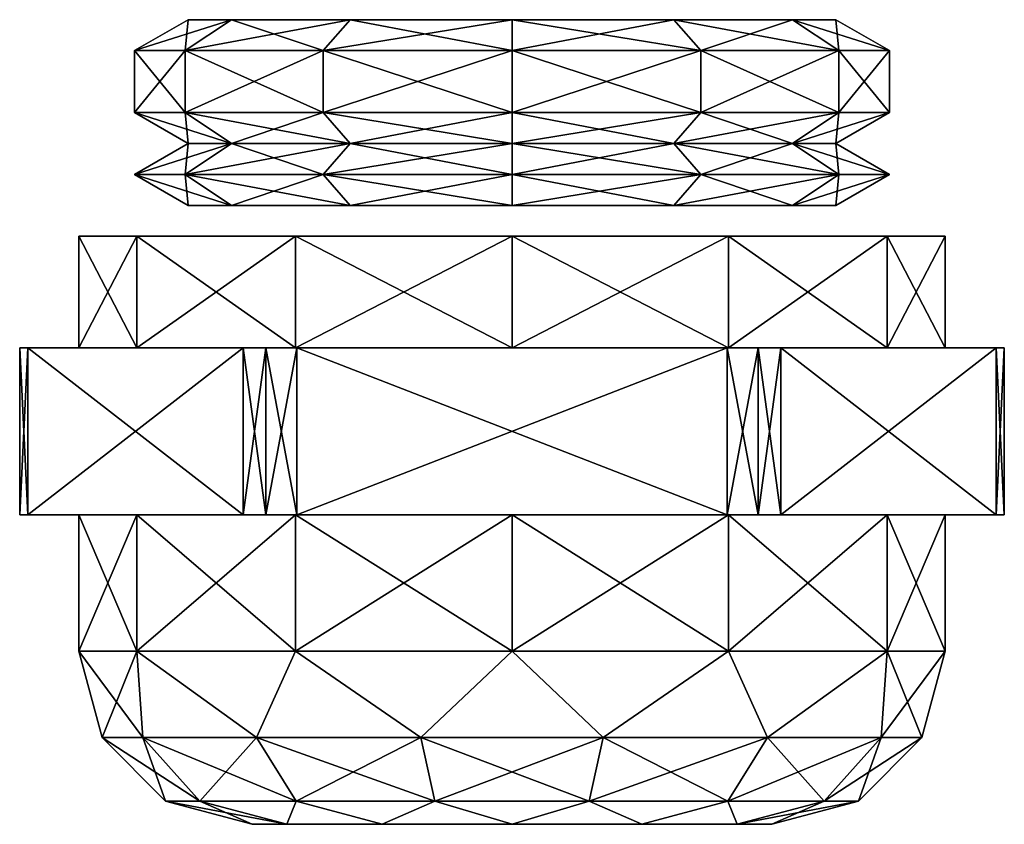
# Model space of a CAD drawing. Header units: millimetres. Extents: x -28.2 to 28.2, y -16.2 to 42.5.
# Tile 2 of 12: x -12.5 to 3.5, y -16.2 to -3.2. Entities that reach past the tile are written whole.
import ezdxf

# ---------------------------------------------------------------- set-up
doc = ezdxf.new("R2010")
doc.units = ezdxf.units.MM
doc.header["$LTSCALE"] = 65.185185
for name, color, linetype in [('27', 7, 'CONTINUOUS'), ('28', 7, 'CONTINUOUS'), ('29', 7, 'CONTINUOUS'), ('30', 7, 'CONTINUOUS'), ('31', 7, 'CONTINUOUS'), ('32', 7, 'CONTINUOUS'), ('33', 7, 'CONTINUOUS'), ('34', 7, 'CONTINUOUS'), ('35', 7, 'CONTINUOUS'), ('36', 7, 'CONTINUOUS'), ('37', 7, 'CONTINUOUS'), ('38', 7, 'CONTINUOUS'), ('39', 7, 'CONTINUOUS'), ('40', 7, 'CONTINUOUS'), ('41', 7, 'CONTINUOUS'), ('42', 7, 'CONTINUOUS'), ('43', 7, 'CONTINUOUS'), ('44', 7, 'CONTINUOUS'), ('45', 7, 'CONTINUOUS'), ('46', 7, 'CONTINUOUS'), ('47', 7, 'CONTINUOUS'), ('48', 7, 'CONTINUOUS'), ('49', 7, 'CONTINUOUS'), ('50', 7, 'CONTINUOUS'), ('51', 7, 'CONTINUOUS'), ('52', 7, 'CONTINUOUS'), ('53', 7, 'CONTINUOUS'), ('54', 7, 'CONTINUOUS'), ('55', 7, 'CONTINUOUS'), ('56', 7, 'CONTINUOUS'), ('57', 7, 'CONTINUOUS')]:
    doc.layers.add(name, color=color, linetype=linetype)

msp = doc.modelspace()

# ---------------------------------------------------------------- linework, layer by layer
at = {"layer": '27', "linetype": 'Continuous'}
for points in [[(-10.6, -4.7), (-9.783, -3.7, -3.05), (-9.783, -4.7, -3.05), (-10.6, -4.7)], [(-10.6, -3.7), (-9.783, -3.7, -3.05), (-10.6, -4.7), (-10.6, -3.7)], [(-9.783, -4.7, -3.05), (-7.55, -3.7, -5.283), (-7.55, -4.7, -5.283), (-9.783, -4.7, -3.05)], [(-9.783, -3.7, -3.05), (-7.55, -3.7, -5.283), (-9.783, -4.7, -3.05), (-9.783, -3.7, -3.05)], [(-4.5, -3.7, -6.1), (-4.5, -4.7, -6.1), (-7.55, -4.7, -5.283), (-4.5, -3.7, -6.1)], [(-7.55, -3.7, -5.283), (-4.5, -3.7, -6.1), (-7.55, -4.7, -5.283), (-7.55, -3.7, -5.283)], [(-1.45, -3.7, -5.283), (-4.5, -4.7, -6.1), (-4.5, -3.7, -6.1), (-1.45, -3.7, -5.283)], [(-1.45, -4.7, -5.283), (-4.5, -4.7, -6.1), (-1.45, -3.7, -5.283), (-1.45, -4.7, -5.283)], [(0.783, -4.7, -3.05), (-1.45, -4.7, -5.283), (0.783, -3.7, -3.05), (0.783, -4.7, -3.05)], [(0.783, -3.7, -3.05), (-1.45, -4.7, -5.283), (-1.45, -3.7, -5.283), (0.783, -3.7, -3.05)], [(1.6, -3.7), (0.783, -4.7, -3.05), (0.783, -3.7, -3.05), (1.6, -3.7)], [(1.6, -4.7), (0.783, -4.7, -3.05), (1.6, -3.7), (1.6, -4.7)]]:
    msp.add_3dface(points, dxfattribs=at)
at = {"layer": '28', "linetype": 'Continuous'}
for points in [[(-10.6, -3.7), (-10.6, -4.7), (-9.783, -4.7, 3.05), (-10.6, -3.7)], [(-10.6, -3.7), (-9.783, -4.7, 3.05), (-9.783, -3.7, 3.05), (-10.6, -3.7)], [(-9.783, -3.7, 3.05), (-7.55, -4.7, 5.283), (-7.55, -3.7, 5.283), (-9.783, -3.7, 3.05)], [(-9.783, -4.7, 3.05), (-7.55, -4.7, 5.283), (-9.783, -3.7, 3.05), (-9.783, -4.7, 3.05)], [(-7.55, -4.7, 5.283), (-4.5, -4.7, 6.1), (-7.55, -3.7, 5.283), (-7.55, -4.7, 5.283)], [(-7.55, -3.7, 5.283), (-4.5, -4.7, 6.1), (-4.5, -3.7, 6.1), (-7.55, -3.7, 5.283)], [(-4.5, -4.7, 6.1), (-1.45, -4.7, 5.283), (-4.5, -3.7, 6.1), (-4.5, -4.7, 6.1)], [(-4.5, -3.7, 6.1), (-1.45, -4.7, 5.283), (-1.45, -3.7, 5.283), (-4.5, -3.7, 6.1)], [(-1.45, -4.7, 5.283), (0.783, -4.7, 3.05), (-1.45, -3.7, 5.283), (-1.45, -4.7, 5.283)], [(-1.45, -3.7, 5.283), (0.783, -4.7, 3.05), (0.783, -3.7, 3.05), (-1.45, -3.7, 5.283)], [(0.783, -4.7, 3.05), (1.6, -4.7), (0.783, -3.7, 3.05), (0.783, -4.7, 3.05)], [(1.6, -4.7), (1.6, -3.7), (0.783, -3.7, 3.05), (1.6, -4.7)]]:
    msp.add_3dface(points, dxfattribs=at)
at = {"layer": '29', "linetype": 'Continuous'}
for points in [[(-10.562, -6.7, -3.5), (-11.5, -6.7), (1.562, -6.7, -3.5), (-10.562, -6.7, -3.5)], [(1.562, -6.7, -3.5), (-11.5, -6.7), (2.5, -6.7), (1.562, -6.7, -3.5)], [(2.5, -6.7), (-11.5, -6.7), (-10.562, -6.7, 3.5), (2.5, -6.7)], [(-8, -6.7, -6.062), (-10.562, -6.7, -3.5), (-1, -6.7, -6.062), (-8, -6.7, -6.062)], [(-8, -6.7, 6.062), (1.562, -6.7, 3.5), (-10.562, -6.7, 3.5), (-8, -6.7, 6.062)], [(-1, -6.7, -6.062), (-10.562, -6.7, -3.5), (1.562, -6.7, -3.5), (-1, -6.7, -6.062)], [(1.562, -6.7, 3.5), (2.5, -6.7), (-10.562, -6.7, 3.5), (1.562, -6.7, 3.5)], [(-4.5, -6.7, 7), (-1, -6.7, 6.062), (-8, -6.7, 6.062), (-4.5, -6.7, 7)], [(-1, -6.7, 6.062), (1.562, -6.7, 3.5), (-8, -6.7, 6.062), (-1, -6.7, 6.062)], [(-4.5, -6.7, -7), (-8, -6.7, -6.062), (-1, -6.7, -6.062), (-4.5, -6.7, -7)]]:
    msp.add_3dface(points, dxfattribs=at)
at = {"layer": '30', "linetype": 'Continuous'}
for points in [[(-1.883, -3.2, -4.533), (-4.5, -3.7, -6.1), (-4.5, -3.2, -5.234), (-1.883, -3.2, -4.533)], [(-1.45, -3.7, -5.283), (-4.5, -3.7, -6.1), (-1.883, -3.2, -4.533), (-1.45, -3.7, -5.283)], [(-4.5, -3.2, 5.234), (-1.45, -3.7, 5.283), (-1.883, -3.2, 4.533), (-4.5, -3.2, 5.234)], [(-4.5, -3.7, 6.1), (-1.45, -3.7, 5.283), (-4.5, -3.2, 5.234), (-4.5, -3.7, 6.1)], [(0.033, -3.2, -2.617), (-1.45, -3.7, -5.283), (-1.883, -3.2, -4.533), (0.033, -3.2, -2.617)], [(-1.883, -3.2, 4.533), (0.783, -3.7, 3.05), (0.033, -3.2, 2.617), (-1.883, -3.2, 4.533)], [(-1.45, -3.7, 5.283), (0.783, -3.7, 3.05), (-1.883, -3.2, 4.533), (-1.45, -3.7, 5.283)], [(0.783, -3.7, -3.05), (-1.45, -3.7, -5.283), (0.033, -3.2, -2.617), (0.783, -3.7, -3.05)], [(0.734, -3.2), (0.783, -3.7, -3.05), (0.033, -3.2, -2.617), (0.734, -3.2)], [(0.033, -3.2, 2.617), (1.6, -3.7), (0.734, -3.2), (0.033, -3.2, 2.617)], [(0.783, -3.7, 3.05), (1.6, -3.7), (0.033, -3.2, 2.617), (0.783, -3.7, 3.05)], [(1.6, -3.7), (0.783, -3.7, -3.05), (0.734, -3.2), (1.6, -3.7)]]:
    msp.add_3dface(points, dxfattribs=at)
at = {"layer": '31', "linetype": 'Continuous'}
for points in [[(-9.033, -3.2, -2.617), (-10.6, -3.7), (-9.734, -3.2), (-9.033, -3.2, -2.617)], [(-10.6, -3.7), (-9.783, -3.7, 3.05), (-9.734, -3.2), (-10.6, -3.7)], [(-9.783, -3.7, -3.05), (-10.6, -3.7), (-9.033, -3.2, -2.617), (-9.783, -3.7, -3.05)], [(-9.783, -3.7, 3.05), (-7.55, -3.7, 5.283), (-9.033, -3.2, 2.617), (-9.783, -3.7, 3.05)], [(-9.734, -3.2), (-9.783, -3.7, 3.05), (-9.033, -3.2, 2.617), (-9.734, -3.2)], [(-7.117, -3.2, -4.533), (-9.783, -3.7, -3.05), (-9.033, -3.2, -2.617), (-7.117, -3.2, -4.533)], [(-7.55, -3.7, -5.283), (-9.783, -3.7, -3.05), (-7.117, -3.2, -4.533), (-7.55, -3.7, -5.283)], [(-9.033, -3.2, 2.617), (-7.55, -3.7, 5.283), (-7.117, -3.2, 4.533), (-9.033, -3.2, 2.617)], [(-7.55, -3.7, 5.283), (-4.5, -3.7, 6.1), (-7.117, -3.2, 4.533), (-7.55, -3.7, 5.283)], [(-4.5, -3.2, -5.234), (-7.55, -3.7, -5.283), (-7.117, -3.2, -4.533), (-4.5, -3.2, -5.234)], [(-4.5, -3.7, -6.1), (-7.55, -3.7, -5.283), (-4.5, -3.2, -5.234), (-4.5, -3.7, -6.1)], [(-4.5, -3.7, 6.1), (-4.5, -3.2, 5.234), (-7.117, -3.2, 4.533), (-4.5, -3.7, 6.1)]]:
    msp.add_3dface(points, dxfattribs=at)
at = {"layer": '32', "linetype": 'Continuous'}
for points in [[(-1.883, -5.2, -4.533), (-4.5, -5.7, -6.1), (-4.5, -5.2, -5.234), (-1.883, -5.2, -4.533)], [(-1.45, -5.7, -5.283), (-4.5, -5.7, -6.1), (-1.883, -5.2, -4.533), (-1.45, -5.7, -5.283)], [(-4.5, -5.2, 5.234), (-1.45, -5.7, 5.283), (-1.883, -5.2, 4.533), (-4.5, -5.2, 5.234)], [(-4.5, -5.7, 6.1), (-1.45, -5.7, 5.283), (-4.5, -5.2, 5.234), (-4.5, -5.7, 6.1)], [(0.033, -5.2, -2.617), (-1.45, -5.7, -5.283), (-1.883, -5.2, -4.533), (0.033, -5.2, -2.617)], [(-1.45, -5.7, 5.283), (0.783, -5.7, 3.05), (-1.883, -5.2, 4.533), (-1.45, -5.7, 5.283)], [(-1.883, -5.2, 4.533), (0.783, -5.7, 3.05), (0.033, -5.2, 2.617), (-1.883, -5.2, 4.533)], [(0.783, -5.7, -3.05), (-1.45, -5.7, -5.283), (0.033, -5.2, -2.617), (0.783, -5.7, -3.05)], [(0.734, -5.2), (0.783, -5.7, -3.05), (0.033, -5.2, -2.617), (0.734, -5.2)], [(0.783, -5.7, 3.05), (1.6, -5.7), (0.033, -5.2, 2.617), (0.783, -5.7, 3.05)], [(0.033, -5.2, 2.617), (1.6, -5.7), (0.734, -5.2), (0.033, -5.2, 2.617)], [(1.6, -5.7), (0.783, -5.7, -3.05), (0.734, -5.2), (1.6, -5.7)]]:
    msp.add_3dface(points, dxfattribs=at)
at = {"layer": '33', "linetype": 'Continuous'}
for points in [[(-4.5, -4.7, 6.1), (-4.5, -5.2, 5.234), (-1.883, -5.2, 4.533), (-4.5, -4.7, 6.1)], [(-4.5, -4.7, -6.1), (-1.45, -4.7, -5.283), (-4.5, -5.2, -5.234), (-4.5, -4.7, -6.1)], [(-1.45, -4.7, -5.283), (-1.883, -5.2, -4.533), (-4.5, -5.2, -5.234), (-1.45, -4.7, -5.283)], [(-1.45, -4.7, 5.283), (-4.5, -4.7, 6.1), (-1.883, -5.2, 4.533), (-1.45, -4.7, 5.283)], [(0.783, -4.7, -3.05), (0.033, -5.2, -2.617), (-1.883, -5.2, -4.533), (0.783, -4.7, -3.05)], [(-1.45, -4.7, -5.283), (0.783, -4.7, -3.05), (-1.883, -5.2, -4.533), (-1.45, -4.7, -5.283)], [(-1.45, -4.7, 5.283), (-1.883, -5.2, 4.533), (0.033, -5.2, 2.617), (-1.45, -4.7, 5.283)], [(0.783, -4.7, 3.05), (-1.45, -4.7, 5.283), (0.033, -5.2, 2.617), (0.783, -4.7, 3.05)], [(1.6, -4.7), (0.734, -5.2), (0.033, -5.2, -2.617), (1.6, -4.7)], [(0.783, -4.7, -3.05), (1.6, -4.7), (0.033, -5.2, -2.617), (0.783, -4.7, -3.05)], [(0.783, -4.7, 3.05), (0.033, -5.2, 2.617), (0.734, -5.2), (0.783, -4.7, 3.05)], [(1.6, -4.7), (0.783, -4.7, 3.05), (0.734, -5.2), (1.6, -4.7)]]:
    msp.add_3dface(points, dxfattribs=at)
at = {"layer": '34', "linetype": 'Continuous'}
for points in [[(-9.033, -5.2, -2.617), (-10.6, -5.7), (-9.734, -5.2), (-9.033, -5.2, -2.617)], [(-9.783, -5.7, -3.05), (-10.6, -5.7), (-9.033, -5.2, -2.617), (-9.783, -5.7, -3.05)], [(-10.6, -5.7), (-9.783, -5.7, 3.05), (-9.734, -5.2), (-10.6, -5.7)], [(-9.783, -5.7, 3.05), (-7.55, -5.7, 5.283), (-9.033, -5.2, 2.617), (-9.783, -5.7, 3.05)], [(-9.734, -5.2), (-9.783, -5.7, 3.05), (-9.033, -5.2, 2.617), (-9.734, -5.2)], [(-7.117, -5.2, -4.533), (-9.783, -5.7, -3.05), (-9.033, -5.2, -2.617), (-7.117, -5.2, -4.533)], [(-7.55, -5.7, -5.283), (-9.783, -5.7, -3.05), (-7.117, -5.2, -4.533), (-7.55, -5.7, -5.283)], [(-9.033, -5.2, 2.617), (-7.55, -5.7, 5.283), (-7.117, -5.2, 4.533), (-9.033, -5.2, 2.617)], [(-4.5, -5.2, -5.234), (-4.5, -5.7, -6.1), (-7.55, -5.7, -5.283), (-4.5, -5.2, -5.234)], [(-4.5, -5.2, -5.234), (-7.55, -5.7, -5.283), (-7.117, -5.2, -4.533), (-4.5, -5.2, -5.234)], [(-7.55, -5.7, 5.283), (-4.5, -5.7, 6.1), (-7.117, -5.2, 4.533), (-7.55, -5.7, 5.283)], [(-4.5, -5.7, 6.1), (-4.5, -5.2, 5.234), (-7.117, -5.2, 4.533), (-4.5, -5.7, 6.1)]]:
    msp.add_3dface(points, dxfattribs=at)
at = {"layer": '35', "linetype": 'Continuous'}
for points in [[(-10.6, -4.7), (-9.734, -5.2), (-9.033, -5.2, 2.617), (-10.6, -4.7)], [(-9.783, -4.7, 3.05), (-10.6, -4.7), (-9.033, -5.2, 2.617), (-9.783, -4.7, 3.05)], [(-10.6, -4.7), (-9.783, -4.7, -3.05), (-9.734, -5.2), (-10.6, -4.7)], [(-9.783, -4.7, -3.05), (-7.55, -4.7, -5.283), (-9.033, -5.2, -2.617), (-9.783, -4.7, -3.05)], [(-9.783, -4.7, -3.05), (-9.033, -5.2, -2.617), (-9.734, -5.2), (-9.783, -4.7, -3.05)], [(-7.55, -4.7, 5.283), (-9.783, -4.7, 3.05), (-7.117, -5.2, 4.533), (-7.55, -4.7, 5.283)], [(-9.783, -4.7, 3.05), (-9.033, -5.2, 2.617), (-7.117, -5.2, 4.533), (-9.783, -4.7, 3.05)], [(-7.55, -4.7, -5.283), (-7.117, -5.2, -4.533), (-9.033, -5.2, -2.617), (-7.55, -4.7, -5.283)], [(-4.5, -5.2, 5.234), (-7.55, -4.7, 5.283), (-7.117, -5.2, 4.533), (-4.5, -5.2, 5.234)], [(-7.55, -4.7, -5.283), (-4.5, -4.7, -6.1), (-7.117, -5.2, -4.533), (-7.55, -4.7, -5.283)], [(-4.5, -4.7, 6.1), (-7.55, -4.7, 5.283), (-4.5, -5.2, 5.234), (-4.5, -4.7, 6.1)], [(-4.5, -4.7, -6.1), (-4.5, -5.2, -5.234), (-7.117, -5.2, -4.533), (-4.5, -4.7, -6.1)]]:
    msp.add_3dface(points, dxfattribs=at)
at = {"layer": '36', "linetype": 'Continuous'}
for points in [[(-1.45, -5.7, 5.283), (-4.5, -5.7, 6.1), (-1.883, -6.2, 4.533), (-1.45, -5.7, 5.283)], [(-4.5, -6.2, -5.234), (-1.45, -5.7, -5.283), (-1.883, -6.2, -4.533), (-4.5, -6.2, -5.234)], [(-4.5, -5.7, -6.1), (-1.45, -5.7, -5.283), (-4.5, -6.2, -5.234), (-4.5, -5.7, -6.1)], [(-1.883, -6.2, 4.533), (-4.5, -5.7, 6.1), (-4.5, -6.2, 5.234), (-1.883, -6.2, 4.533)], [(0.033, -6.2, 2.617), (-1.45, -5.7, 5.283), (-1.883, -6.2, 4.533), (0.033, -6.2, 2.617)], [(-1.883, -6.2, -4.533), (0.783, -5.7, -3.05), (0.033, -6.2, -2.617), (-1.883, -6.2, -4.533)], [(-1.45, -5.7, -5.283), (0.783, -5.7, -3.05), (-1.883, -6.2, -4.533), (-1.45, -5.7, -5.283)], [(0.783, -5.7, 3.05), (-1.45, -5.7, 5.283), (0.033, -6.2, 2.617), (0.783, -5.7, 3.05)], [(0.734, -6.2), (0.783, -5.7, 3.05), (0.033, -6.2, 2.617), (0.734, -6.2)], [(0.783, -5.7, -3.05), (1.6, -5.7), (0.033, -6.2, -2.617), (0.783, -5.7, -3.05)], [(0.033, -6.2, -2.617), (1.6, -5.7), (0.734, -6.2), (0.033, -6.2, -2.617)], [(1.6, -5.7), (0.783, -5.7, 3.05), (0.734, -6.2), (1.6, -5.7)]]:
    msp.add_3dface(points, dxfattribs=at)
at = {"layer": '37', "linetype": 'Continuous'}
for points in [[(-9.783, -5.7, 3.05), (-10.6, -5.7), (-9.033, -6.2, 2.617), (-9.783, -5.7, 3.05)], [(-10.6, -5.7), (-9.783, -5.7, -3.05), (-9.734, -6.2), (-10.6, -5.7)], [(-9.033, -6.2, 2.617), (-10.6, -5.7), (-9.734, -6.2), (-9.033, -6.2, 2.617)], [(-7.55, -5.7, 5.283), (-9.783, -5.7, 3.05), (-7.117, -6.2, 4.533), (-7.55, -5.7, 5.283)], [(-7.117, -6.2, 4.533), (-9.783, -5.7, 3.05), (-9.033, -6.2, 2.617), (-7.117, -6.2, 4.533)], [(-9.783, -5.7, -3.05), (-7.55, -5.7, -5.283), (-9.033, -6.2, -2.617), (-9.783, -5.7, -3.05)], [(-9.734, -6.2), (-9.783, -5.7, -3.05), (-9.033, -6.2, -2.617), (-9.734, -6.2)], [(-9.033, -6.2, -2.617), (-7.55, -5.7, -5.283), (-7.117, -6.2, -4.533), (-9.033, -6.2, -2.617)], [(-7.55, -5.7, -5.283), (-4.5, -5.7, -6.1), (-7.117, -6.2, -4.533), (-7.55, -5.7, -5.283)], [(-4.5, -5.7, 6.1), (-7.55, -5.7, 5.283), (-4.5, -6.2, 5.234), (-4.5, -5.7, 6.1)], [(-4.5, -6.2, 5.234), (-7.55, -5.7, 5.283), (-7.117, -6.2, 4.533), (-4.5, -6.2, 5.234)], [(-4.5, -5.7, -6.1), (-4.5, -6.2, -5.234), (-7.117, -6.2, -4.533), (-4.5, -5.7, -6.1)]]:
    msp.add_3dface(points, dxfattribs=at)
at = {"layer": '38', "linetype": 'Continuous'}
for points in [[(-11.5, -6.7), (-10.562, -6.7, -3.5), (-11.5, -8.5), (-11.5, -6.7)], [(-11.5, -8.5), (-10.562, -6.7, -3.5), (-10.562, -8.5, -3.5), (-11.5, -8.5)], [(-10.562, -8.5, -3.5), (-8, -6.7, -6.062), (-8, -8.5, -6.062), (-10.562, -8.5, -3.5)], [(-10.562, -6.7, -3.5), (-8, -6.7, -6.062), (-10.562, -8.5, -3.5), (-10.562, -6.7, -3.5)], [(-8, -8.5, -6.062), (-4.5, -6.7, -7), (-4.5, -8.5, -7), (-8, -8.5, -6.062)], [(-8, -6.7, -6.062), (-4.5, -6.7, -7), (-8, -8.5, -6.062), (-8, -6.7, -6.062)], [(-4.5, -8.5, -7), (-1, -6.7, -6.062), (-1, -8.5, -6.062), (-4.5, -8.5, -7)], [(-4.5, -6.7, -7), (-1, -6.7, -6.062), (-4.5, -8.5, -7), (-4.5, -6.7, -7)], [(-1, -8.5, -6.062), (1.562, -6.7, -3.5), (1.562, -8.5, -3.5), (-1, -8.5, -6.062)], [(-1, -6.7, -6.062), (1.562, -6.7, -3.5), (-1, -8.5, -6.062), (-1, -6.7, -6.062)], [(1.562, -8.5, -3.5), (2.5, -6.7), (2.5, -8.5), (1.562, -8.5, -3.5)], [(1.562, -6.7, -3.5), (2.5, -6.7), (1.562, -8.5, -3.5), (1.562, -6.7, -3.5)]]:
    msp.add_3dface(points, dxfattribs=at)
at = {"layer": '39', "linetype": 'Continuous'}
for points in [[(-11.5, -6.7), (-11.5, -8.5), (-10.562, -8.5, 3.5), (-11.5, -6.7)], [(-10.562, -6.7, 3.5), (-11.5, -6.7), (-10.562, -8.5, 3.5), (-10.562, -6.7, 3.5)], [(-8, -6.7, 6.062), (-10.562, -6.7, 3.5), (-8, -8.5, 6.062), (-8, -6.7, 6.062)], [(-8, -8.5, 6.062), (-10.562, -6.7, 3.5), (-10.562, -8.5, 3.5), (-8, -8.5, 6.062)], [(-4.5, -6.7, 7), (-8, -6.7, 6.062), (-4.5, -8.5, 7), (-4.5, -6.7, 7)], [(-4.5, -8.5, 7), (-8, -6.7, 6.062), (-8, -8.5, 6.062), (-4.5, -8.5, 7)], [(-1, -6.7, 6.062), (-4.5, -6.7, 7), (-1, -8.5, 6.062), (-1, -6.7, 6.062)], [(-1, -8.5, 6.062), (-4.5, -6.7, 7), (-4.5, -8.5, 7), (-1, -8.5, 6.062)], [(1.562, -6.7, 3.5), (-1, -6.7, 6.062), (1.562, -8.5, 3.5), (1.562, -6.7, 3.5)], [(1.562, -8.5, 3.5), (-1, -6.7, 6.062), (-1, -8.5, 6.062), (1.562, -8.5, 3.5)], [(2.5, -6.7), (1.562, -6.7, 3.5), (2.5, -8.5), (2.5, -6.7)], [(2.5, -8.5), (1.562, -6.7, 3.5), (1.562, -8.5, 3.5), (2.5, -8.5)]]:
    msp.add_3dface(points, dxfattribs=at)
at = {"layer": '40', "linetype": 'Continuous'}
for points in [[(-12.457, -8.5), (-12.323, -8.5, 0.5), (-12.323, -8.5, -0.5), (-12.457, -8.5)], [(-12.323, -8.5, -0.5), (-8.845, -8.5, 6.525), (-8.845, -8.5, -6.525), (-12.323, -8.5, -0.5)], [(-12.323, -8.5, 0.5), (-8.845, -8.5, 6.525), (-12.323, -8.5, -0.5), (-12.323, -8.5, 0.5)], [(-8.845, -8.5, 6.525), (-8.479, -8.5, 6.891), (-8.845, -8.5, -6.525), (-8.845, -8.5, 6.525)], [(-8.845, -8.5, -6.525), (-8.479, -8.5, 6.891), (-8.479, -8.5, -6.891), (-8.845, -8.5, -6.525)], [(-7.979, -8.5, 7.025), (-7.979, -8.5, -7.025), (-8.479, -8.5, -6.891), (-7.979, -8.5, 7.025)], [(-8.479, -8.5, 6.891), (-7.979, -8.5, 7.025), (-8.479, -8.5, -6.891), (-8.479, -8.5, 6.891)], [(-1.021, -8.5, 7.025), (-7.979, -8.5, -7.025), (-7.979, -8.5, 7.025), (-1.021, -8.5, 7.025)], [(-1.021, -8.5, -7.025), (-7.979, -8.5, -7.025), (-1.021, -8.5, 7.025), (-1.021, -8.5, -7.025)], [(-0.521, -8.5, 6.891), (-1.021, -8.5, -7.025), (-1.021, -8.5, 7.025), (-0.521, -8.5, 6.891)], [(-0.521, -8.5, -6.891), (-1.021, -8.5, -7.025), (-0.521, -8.5, 6.891), (-0.521, -8.5, -6.891)], [(-0.155, -8.5, -6.525), (-0.521, -8.5, -6.891), (-0.155, -8.5, 6.525), (-0.155, -8.5, -6.525)], [(-0.155, -8.5, 6.525), (-0.521, -8.5, -6.891), (-0.521, -8.5, 6.891), (-0.155, -8.5, 6.525)], [(3.323, -8.5, -0.5), (-0.155, -8.5, -6.525), (3.323, -8.5, 0.5), (3.323, -8.5, -0.5)], [(3.323, -8.5, 0.5), (-0.155, -8.5, -6.525), (-0.155, -8.5, 6.525), (3.323, -8.5, 0.5)], [(3.457, -8.5), (3.323, -8.5, -0.5), (3.323, -8.5, 0.5), (3.457, -8.5)]]:
    msp.add_3dface(points, dxfattribs=at)
at = {"layer": '41', "linetype": 'Continuous'}
for points in [[(-8.845, -8.5, -6.525), (-8.845, -11.2, -6.525), (-12.323, -11.2, -0.5), (-8.845, -8.5, -6.525)], [(-12.323, -8.5, -0.5), (-8.845, -8.5, -6.525), (-12.323, -11.2, -0.5), (-12.323, -8.5, -0.5)]]:
    msp.add_3dface(points, dxfattribs=at)
at = {"layer": '42', "linetype": 'Continuous'}
for points in [[(-7.979, -11.2, -7.025), (-1.021, -8.5, -7.025), (-1.021, -11.2, -7.025), (-7.979, -11.2, -7.025)], [(-7.979, -8.5, -7.025), (-1.021, -8.5, -7.025), (-7.979, -11.2, -7.025), (-7.979, -8.5, -7.025)]]:
    msp.add_3dface(points, dxfattribs=at)
at = {"layer": '43', "linetype": 'Continuous'}
for points in [[(-0.155, -8.5, -6.525), (3.323, -8.5, -0.5), (-0.155, -11.2, -6.525), (-0.155, -8.5, -6.525)], [(-0.155, -11.2, -6.525), (3.323, -8.5, -0.5), (3.323, -11.2, -0.5), (-0.155, -11.2, -6.525)]]:
    msp.add_3dface(points, dxfattribs=at)
at = {"layer": '44', "linetype": 'Continuous'}
for points in [[(3.323, -11.2, 0.5), (-0.155, -8.5, 6.525), (-0.155, -11.2, 6.525), (3.323, -11.2, 0.5)], [(3.323, -8.5, 0.5), (-0.155, -8.5, 6.525), (3.323, -11.2, 0.5), (3.323, -8.5, 0.5)]]:
    msp.add_3dface(points, dxfattribs=at)
at = {"layer": '45', "linetype": 'Continuous'}
for points in [[(-1.021, -8.5, 7.025), (-7.979, -8.5, 7.025), (-1.021, -11.2, 7.025), (-1.021, -8.5, 7.025)], [(-1.021, -11.2, 7.025), (-7.979, -8.5, 7.025), (-7.979, -11.2, 7.025), (-1.021, -11.2, 7.025)]]:
    msp.add_3dface(points, dxfattribs=at)
at = {"layer": '46', "linetype": 'Continuous'}
for points in [[(-12.323, -8.5, 0.5), (-12.323, -11.2, 0.5), (-8.845, -11.2, 6.525), (-12.323, -8.5, 0.5)], [(-8.845, -8.5, 6.525), (-12.323, -8.5, 0.5), (-8.845, -11.2, 6.525), (-8.845, -8.5, 6.525)]]:
    msp.add_3dface(points, dxfattribs=at)
at = {"layer": '47', "linetype": 'Continuous'}
for points in [[(-0.3, -16.2), (-8.7, -16.2), (-8.138, -16.2, -2.1), (-0.3, -16.2)], [(-0.862, -16.2, 2.1), (-8.7, -16.2), (-0.3, -16.2), (-0.862, -16.2, 2.1)], [(-8.138, -16.2, 2.1), (-8.7, -16.2), (-0.862, -16.2, 2.1), (-8.138, -16.2, 2.1)], [(-0.862, -16.2, -2.1), (-0.3, -16.2), (-8.138, -16.2, -2.1), (-0.862, -16.2, -2.1)], [(-2.4, -16.2, 3.637), (-8.138, -16.2, 2.1), (-0.862, -16.2, 2.1), (-2.4, -16.2, 3.637)], [(-6.6, -16.2, 3.637), (-8.138, -16.2, 2.1), (-2.4, -16.2, 3.637), (-6.6, -16.2, 3.637)], [(-6.6, -16.2, -3.637), (-0.862, -16.2, -2.1), (-8.138, -16.2, -2.1), (-6.6, -16.2, -3.637)], [(-4.5, -16.2, 4.2), (-6.6, -16.2, 3.637), (-2.4, -16.2, 3.637), (-4.5, -16.2, 4.2)], [(-2.4, -16.2, -3.637), (-0.862, -16.2, -2.1), (-6.6, -16.2, -3.637), (-2.4, -16.2, -3.637)], [(-4.5, -16.2, -4.2), (-2.4, -16.2, -3.637), (-6.6, -16.2, -3.637), (-4.5, -16.2, -4.2)]]:
    msp.add_3dface(points, dxfattribs=at)
at = {"layer": '48', "linetype": 'Continuous'}
for points in [[(-11.5, -11.2), (-10.562, -13.4, 3.5), (-10.562, -11.2, 3.5), (-11.5, -11.2)], [(-11.5, -13.4), (-10.562, -13.4, 3.5), (-11.5, -11.2), (-11.5, -13.4)], [(-10.562, -11.2, 3.5), (-8, -13.4, 6.062), (-8, -11.2, 6.062), (-10.562, -11.2, 3.5)], [(-10.562, -13.4, 3.5), (-8, -13.4, 6.062), (-10.562, -11.2, 3.5), (-10.562, -13.4, 3.5)], [(-8, -11.2, 6.062), (-4.5, -13.4, 7), (-4.5, -11.2, 7), (-8, -11.2, 6.062)], [(-8, -13.4, 6.062), (-4.5, -13.4, 7), (-8, -11.2, 6.062), (-8, -13.4, 6.062)], [(-4.5, -13.4, 7), (-1, -13.4, 6.062), (-4.5, -11.2, 7), (-4.5, -13.4, 7)], [(-4.5, -11.2, 7), (-1, -13.4, 6.062), (-1, -11.2, 6.062), (-4.5, -11.2, 7)], [(-1, -11.2, 6.062), (1.562, -13.4, 3.5), (1.562, -11.2, 3.5), (-1, -11.2, 6.062)], [(-1, -13.4, 6.062), (1.562, -13.4, 3.5), (-1, -11.2, 6.062), (-1, -13.4, 6.062)], [(1.562, -11.2, 3.5), (2.5, -13.4), (2.5, -11.2), (1.562, -11.2, 3.5)], [(1.562, -13.4, 3.5), (2.5, -13.4), (1.562, -11.2, 3.5), (1.562, -13.4, 3.5)]]:
    msp.add_3dface(points, dxfattribs=at)
at = {"layer": '49', "linetype": 'Continuous'}
for points in [[(-10.562, -13.4, -3.5), (-11.5, -13.4), (-10.562, -11.2, -3.5), (-10.562, -13.4, -3.5)], [(-11.5, -13.4), (-11.5, -11.2), (-10.562, -11.2, -3.5), (-11.5, -13.4)], [(-8, -13.4, -6.062), (-10.562, -13.4, -3.5), (-8, -11.2, -6.062), (-8, -13.4, -6.062)], [(-8, -11.2, -6.062), (-10.562, -13.4, -3.5), (-10.562, -11.2, -3.5), (-8, -11.2, -6.062)], [(-4.5, -13.4, -7), (-8, -13.4, -6.062), (-4.5, -11.2, -7), (-4.5, -13.4, -7)], [(-4.5, -11.2, -7), (-8, -13.4, -6.062), (-8, -11.2, -6.062), (-4.5, -11.2, -7)], [(-1, -13.4, -6.062), (-4.5, -13.4, -7), (-1, -11.2, -6.062), (-1, -13.4, -6.062)], [(-1, -11.2, -6.062), (-4.5, -13.4, -7), (-4.5, -11.2, -7), (-1, -11.2, -6.062)], [(1.562, -13.4, -3.5), (-1, -13.4, -6.062), (1.562, -11.2, -3.5), (1.562, -13.4, -3.5)], [(1.562, -11.2, -3.5), (-1, -13.4, -6.062), (-1, -11.2, -6.062), (1.562, -11.2, -3.5)], [(2.5, -11.2), (2.5, -13.4), (1.562, -13.4, -3.5), (2.5, -11.2)], [(2.5, -11.2), (1.562, -13.4, -3.5), (1.562, -11.2, -3.5), (2.5, -11.2)]]:
    msp.add_3dface(points, dxfattribs=at)
at = {"layer": '50', "linetype": 'Continuous'}
for points in [[(-10.562, -13.4, 3.5), (-11.5, -13.4), (-10.469, -14.8, 2.874), (-10.562, -13.4, 3.5)], [(-11.5, -13.4), (-11.125, -14.8), (-10.469, -14.8, 2.874), (-11.5, -13.4)], [(-8, -13.4, 6.062), (-10.562, -13.4, 3.5), (-8.631, -14.8, 5.18), (-8, -13.4, 6.062)], [(-10.562, -13.4, 3.5), (-10.469, -14.8, 2.874), (-8.631, -14.8, 5.18), (-10.562, -13.4, 3.5)], [(-8, -13.4, 6.062), (-8.631, -14.8, 5.18), (-5.974, -14.8, 6.459), (-8, -13.4, 6.062)], [(-4.5, -13.4, 7), (-8, -13.4, 6.062), (-5.974, -14.8, 6.459), (-4.5, -13.4, 7)], [(-4.5, -13.4, 7), (-5.974, -14.8, 6.459), (-3.026, -14.8, 6.459), (-4.5, -13.4, 7)], [(-1, -13.4, 6.062), (-4.5, -13.4, 7), (-3.026, -14.8, 6.459), (-1, -13.4, 6.062)], [(-1, -13.4, 6.062), (-3.026, -14.8, 6.459), (-0.369, -14.8, 5.18), (-1, -13.4, 6.062)], [(1.562, -13.4, 3.5), (-1, -13.4, 6.062), (-0.369, -14.8, 5.18), (1.562, -13.4, 3.5)], [(1.562, -13.4, 3.5), (-0.369, -14.8, 5.18), (1.469, -14.8, 2.874), (1.562, -13.4, 3.5)], [(1.562, -13.4, 3.5), (1.469, -14.8, 2.874), (2.125, -14.8), (1.562, -13.4, 3.5)], [(2.5, -13.4), (1.562, -13.4, 3.5), (2.125, -14.8), (2.5, -13.4)], [(-11.125, -14.8), (-9.544, -15.826, 2.429), (-10.469, -14.8, 2.874), (-11.125, -14.8)], [(-10.099, -15.826), (-9.544, -15.826, 2.429), (-11.125, -14.8), (-10.099, -15.826)], [(-10.469, -14.8, 2.874), (-7.991, -15.826, 4.377), (-8.631, -14.8, 5.18), (-10.469, -14.8, 2.874)], [(-9.544, -15.826, 2.429), (-7.991, -15.826, 4.377), (-10.469, -14.8, 2.874), (-9.544, -15.826, 2.429)], [(-8.631, -14.8, 5.18), (-5.746, -15.826, 5.458), (-5.974, -14.8, 6.459), (-8.631, -14.8, 5.18)], [(-7.991, -15.826, 4.377), (-5.746, -15.826, 5.458), (-8.631, -14.8, 5.18), (-7.991, -15.826, 4.377)], [(-5.974, -14.8, 6.459), (-3.254, -15.826, 5.458), (-3.026, -14.8, 6.459), (-5.974, -14.8, 6.459)], [(-5.746, -15.826, 5.458), (-3.254, -15.826, 5.458), (-5.974, -14.8, 6.459), (-5.746, -15.826, 5.458)], [(-3.254, -15.826, 5.458), (-1.009, -15.826, 4.377), (-3.026, -14.8, 6.459), (-3.254, -15.826, 5.458)], [(-3.026, -14.8, 6.459), (-1.009, -15.826, 4.377), (-0.369, -14.8, 5.18), (-3.026, -14.8, 6.459)], [(-1.009, -15.826, 4.377), (0.544, -15.826, 2.429), (-0.369, -14.8, 5.18), (-1.009, -15.826, 4.377)], [(-0.369, -14.8, 5.18), (0.544, -15.826, 2.429), (1.469, -14.8, 2.874), (-0.369, -14.8, 5.18)], [(0.544, -15.826, 2.429), (1.099, -15.826), (1.469, -14.8, 2.874), (0.544, -15.826, 2.429)], [(1.469, -14.8, 2.874), (1.099, -15.826), (2.125, -14.8), (1.469, -14.8, 2.874)], [(-8.7, -16.2), (-8.138, -16.2, 2.1), (-10.099, -15.826), (-8.7, -16.2)], [(-10.099, -15.826), (-8.138, -16.2, 2.1), (-9.544, -15.826, 2.429), (-10.099, -15.826)], [(-9.544, -15.826, 2.429), (-8.138, -16.2, 2.1), (-7.991, -15.826, 4.377), (-9.544, -15.826, 2.429)], [(-8.138, -16.2, 2.1), (-6.6, -16.2, 3.637), (-7.991, -15.826, 4.377), (-8.138, -16.2, 2.1)], [(-7.991, -15.826, 4.377), (-6.6, -16.2, 3.637), (-5.746, -15.826, 5.458), (-7.991, -15.826, 4.377)], [(-6.6, -16.2, 3.637), (-4.5, -16.2, 4.2), (-5.746, -15.826, 5.458), (-6.6, -16.2, 3.637)], [(-5.746, -15.826, 5.458), (-4.5, -16.2, 4.2), (-3.254, -15.826, 5.458), (-5.746, -15.826, 5.458)], [(-4.5, -16.2, 4.2), (-2.4, -16.2, 3.637), (-3.254, -15.826, 5.458), (-4.5, -16.2, 4.2)], [(-3.254, -15.826, 5.458), (-2.4, -16.2, 3.637), (-1.009, -15.826, 4.377), (-3.254, -15.826, 5.458)], [(-2.4, -16.2, 3.637), (-0.862, -16.2, 2.1), (-1.009, -15.826, 4.377), (-2.4, -16.2, 3.637)], [(-1.009, -15.826, 4.377), (-0.862, -16.2, 2.1), (0.544, -15.826, 2.429), (-1.009, -15.826, 4.377)], [(-0.862, -16.2, 2.1), (-0.3, -16.2), (0.544, -15.826, 2.429), (-0.862, -16.2, 2.1)], [(0.544, -15.826, 2.429), (-0.3, -16.2), (1.099, -15.826), (0.544, -15.826, 2.429)]]:
    msp.add_3dface(points, dxfattribs=at)
at = {"layer": '51', "linetype": 'Continuous'}
for points in [[(-11.5, -13.4), (-10.562, -13.4, -3.5), (-11.125, -14.8), (-11.5, -13.4)], [(-11.125, -14.8), (-10.562, -13.4, -3.5), (-10.469, -14.8, -2.874), (-11.125, -14.8)], [(-10.562, -13.4, -3.5), (-8.631, -14.8, -5.18), (-10.469, -14.8, -2.874), (-10.562, -13.4, -3.5)], [(-10.562, -13.4, -3.5), (-8, -13.4, -6.062), (-8.631, -14.8, -5.18), (-10.562, -13.4, -3.5)], [(-8, -13.4, -6.062), (-5.974, -14.8, -6.459), (-8.631, -14.8, -5.18), (-8, -13.4, -6.062)], [(-8, -13.4, -6.062), (-4.5, -13.4, -7), (-5.974, -14.8, -6.459), (-8, -13.4, -6.062)], [(-4.5, -13.4, -7), (-3.026, -14.8, -6.459), (-5.974, -14.8, -6.459), (-4.5, -13.4, -7)], [(-4.5, -13.4, -7), (-1, -13.4, -6.062), (-3.026, -14.8, -6.459), (-4.5, -13.4, -7)], [(-1, -13.4, -6.062), (-0.369, -14.8, -5.18), (-3.026, -14.8, -6.459), (-1, -13.4, -6.062)], [(-1, -13.4, -6.062), (1.562, -13.4, -3.5), (-0.369, -14.8, -5.18), (-1, -13.4, -6.062)], [(1.562, -13.4, -3.5), (1.469, -14.8, -2.874), (-0.369, -14.8, -5.18), (1.562, -13.4, -3.5)], [(1.562, -13.4, -3.5), (2.5, -13.4), (1.469, -14.8, -2.874), (1.562, -13.4, -3.5)], [(2.5, -13.4), (2.125, -14.8), (1.469, -14.8, -2.874), (2.5, -13.4)], [(-10.099, -15.826), (-11.125, -14.8), (-10.469, -14.8, -2.874), (-10.099, -15.826)], [(-9.544, -15.826, -2.429), (-10.099, -15.826), (-10.469, -14.8, -2.874), (-9.544, -15.826, -2.429)], [(-8.631, -14.8, -5.18), (-9.544, -15.826, -2.429), (-10.469, -14.8, -2.874), (-8.631, -14.8, -5.18)], [(-7.991, -15.826, -4.377), (-9.544, -15.826, -2.429), (-8.631, -14.8, -5.18), (-7.991, -15.826, -4.377)], [(-5.974, -14.8, -6.459), (-7.991, -15.826, -4.377), (-8.631, -14.8, -5.18), (-5.974, -14.8, -6.459)], [(-5.746, -15.826, -5.458), (-7.991, -15.826, -4.377), (-5.974, -14.8, -6.459), (-5.746, -15.826, -5.458)], [(-3.026, -14.8, -6.459), (-5.746, -15.826, -5.458), (-5.974, -14.8, -6.459), (-3.026, -14.8, -6.459)], [(-3.254, -15.826, -5.458), (-5.746, -15.826, -5.458), (-3.026, -14.8, -6.459), (-3.254, -15.826, -5.458)], [(-1.009, -15.826, -4.377), (-3.254, -15.826, -5.458), (-0.369, -14.8, -5.18), (-1.009, -15.826, -4.377)], [(-0.369, -14.8, -5.18), (-3.254, -15.826, -5.458), (-3.026, -14.8, -6.459), (-0.369, -14.8, -5.18)], [(0.544, -15.826, -2.429), (-1.009, -15.826, -4.377), (1.469, -14.8, -2.874), (0.544, -15.826, -2.429)], [(1.469, -14.8, -2.874), (-1.009, -15.826, -4.377), (-0.369, -14.8, -5.18), (1.469, -14.8, -2.874)], [(2.125, -14.8), (1.099, -15.826), (0.544, -15.826, -2.429), (2.125, -14.8)], [(2.125, -14.8), (0.544, -15.826, -2.429), (1.469, -14.8, -2.874), (2.125, -14.8)], [(-8.7, -16.2), (-10.099, -15.826), (-9.544, -15.826, -2.429), (-8.7, -16.2)], [(-8.138, -16.2, -2.1), (-8.7, -16.2), (-9.544, -15.826, -2.429), (-8.138, -16.2, -2.1)], [(-7.991, -15.826, -4.377), (-8.138, -16.2, -2.1), (-9.544, -15.826, -2.429), (-7.991, -15.826, -4.377)], [(-6.6, -16.2, -3.637), (-8.138, -16.2, -2.1), (-7.991, -15.826, -4.377), (-6.6, -16.2, -3.637)], [(-5.746, -15.826, -5.458), (-6.6, -16.2, -3.637), (-7.991, -15.826, -4.377), (-5.746, -15.826, -5.458)], [(-4.5, -16.2, -4.2), (-6.6, -16.2, -3.637), (-5.746, -15.826, -5.458), (-4.5, -16.2, -4.2)], [(-3.254, -15.826, -5.458), (-4.5, -16.2, -4.2), (-5.746, -15.826, -5.458), (-3.254, -15.826, -5.458)], [(-2.4, -16.2, -3.637), (-4.5, -16.2, -4.2), (-3.254, -15.826, -5.458), (-2.4, -16.2, -3.637)], [(-1.009, -15.826, -4.377), (-2.4, -16.2, -3.637), (-3.254, -15.826, -5.458), (-1.009, -15.826, -4.377)], [(-0.862, -16.2, -2.1), (-2.4, -16.2, -3.637), (-1.009, -15.826, -4.377), (-0.862, -16.2, -2.1)], [(0.544, -15.826, -2.429), (-0.862, -16.2, -2.1), (-1.009, -15.826, -4.377), (0.544, -15.826, -2.429)], [(1.099, -15.826), (-0.862, -16.2, -2.1), (0.544, -15.826, -2.429), (1.099, -15.826)], [(-0.3, -16.2), (-0.862, -16.2, -2.1), (1.099, -15.826), (-0.3, -16.2)]]:
    msp.add_3dface(points, dxfattribs=at)
at = {"layer": '52', "linetype": 'Continuous'}
for points in [[(-8.479, -8.5, 6.891), (-8.845, -8.5, 6.525), (-8.479, -11.2, 6.891), (-8.479, -8.5, 6.891)], [(-8.845, -8.5, 6.525), (-8.845, -11.2, 6.525), (-8.479, -11.2, 6.891), (-8.845, -8.5, 6.525)], [(-7.979, -11.2, 7.025), (-8.479, -8.5, 6.891), (-8.479, -11.2, 6.891), (-7.979, -11.2, 7.025)], [(-7.979, -8.5, 7.025), (-8.479, -8.5, 6.891), (-7.979, -11.2, 7.025), (-7.979, -8.5, 7.025)]]:
    msp.add_3dface(points, dxfattribs=at)
at = {"layer": '53', "linetype": 'Continuous'}
for points in [[(-0.521, -8.5, 6.891), (-1.021, -8.5, 7.025), (-0.521, -11.2, 6.891), (-0.521, -8.5, 6.891)], [(-1.021, -8.5, 7.025), (-1.021, -11.2, 7.025), (-0.521, -11.2, 6.891), (-1.021, -8.5, 7.025)], [(-0.155, -8.5, 6.525), (-0.521, -8.5, 6.891), (-0.155, -11.2, 6.525), (-0.155, -8.5, 6.525)], [(-0.155, -11.2, 6.525), (-0.521, -8.5, 6.891), (-0.521, -11.2, 6.891), (-0.155, -11.2, 6.525)]]:
    msp.add_3dface(points, dxfattribs=at)
at = {"layer": '54', "linetype": 'Continuous'}
for points in [[(3.323, -11.2, -0.5), (3.457, -8.5), (3.457, -11.2), (3.323, -11.2, -0.5)], [(3.457, -8.5), (3.323, -8.5, 0.5), (3.457, -11.2), (3.457, -8.5)], [(3.323, -8.5, 0.5), (3.323, -11.2, 0.5), (3.457, -11.2), (3.323, -8.5, 0.5)], [(3.323, -8.5, -0.5), (3.457, -8.5), (3.323, -11.2, -0.5), (3.323, -8.5, -0.5)]]:
    msp.add_3dface(points, dxfattribs=at)
at = {"layer": '55', "linetype": 'Continuous'}
for points in [[(-1.021, -11.2, -7.025), (-0.521, -8.5, -6.891), (-0.521, -11.2, -6.891), (-1.021, -11.2, -7.025)], [(-1.021, -8.5, -7.025), (-0.521, -8.5, -6.891), (-1.021, -11.2, -7.025), (-1.021, -8.5, -7.025)], [(-0.155, -8.5, -6.525), (-0.155, -11.2, -6.525), (-0.521, -11.2, -6.891), (-0.155, -8.5, -6.525)], [(-0.521, -8.5, -6.891), (-0.155, -8.5, -6.525), (-0.521, -11.2, -6.891), (-0.521, -8.5, -6.891)]]:
    msp.add_3dface(points, dxfattribs=at)
at = {"layer": '56', "linetype": 'Continuous'}
for points in [[(-12.457, -8.5), (-12.323, -8.5, -0.5), (-12.457, -11.2), (-12.457, -8.5)], [(-12.323, -8.5, 0.5), (-12.457, -8.5), (-12.323, -11.2, 0.5), (-12.323, -8.5, 0.5)], [(-12.323, -8.5, -0.5), (-12.323, -11.2, -0.5), (-12.457, -11.2), (-12.323, -8.5, -0.5)], [(-12.323, -11.2, 0.5), (-12.457, -8.5), (-12.457, -11.2), (-12.323, -11.2, 0.5)]]:
    msp.add_3dface(points, dxfattribs=at)
at = {"layer": '57', "linetype": 'Continuous'}
for points in [[(-8.845, -8.5, -6.525), (-8.479, -8.5, -6.891), (-8.845, -11.2, -6.525), (-8.845, -8.5, -6.525)], [(-8.845, -11.2, -6.525), (-8.479, -8.5, -6.891), (-8.479, -11.2, -6.891), (-8.845, -11.2, -6.525)], [(-7.979, -8.5, -7.025), (-7.979, -11.2, -7.025), (-8.479, -11.2, -6.891), (-7.979, -8.5, -7.025)], [(-8.479, -8.5, -6.891), (-7.979, -8.5, -7.025), (-8.479, -11.2, -6.891), (-8.479, -8.5, -6.891)]]:
    msp.add_3dface(points, dxfattribs=at)

doc.saveas('drawing.dxf')
